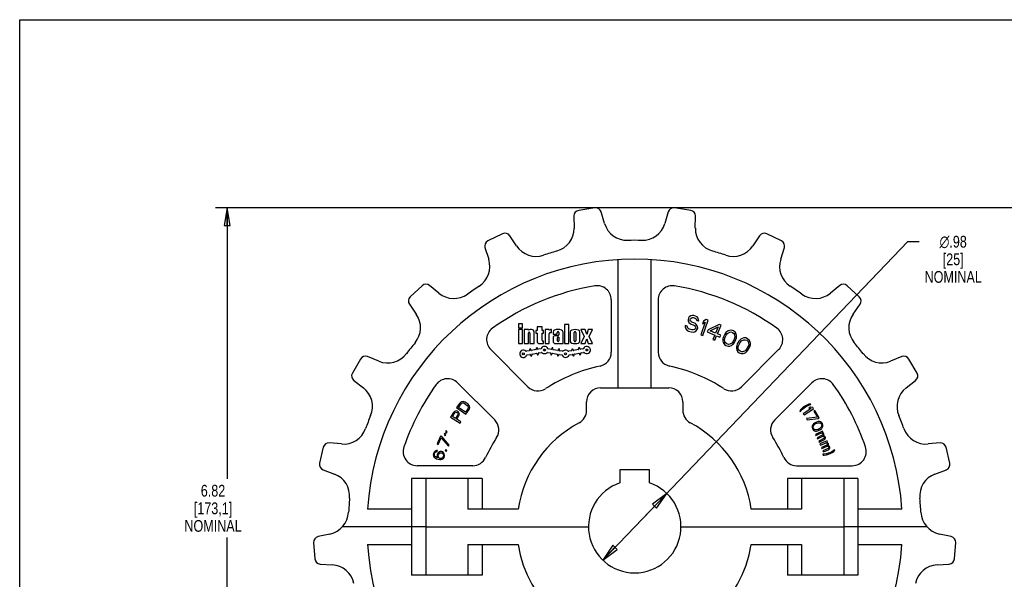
# Model space of a CAD drawing. Header units: inches. Extents: x 0 to 17, y 0 to 11.
# Tile 2 of 3: x 0 to 10.5, y 5 to 11. Entities that reach past the tile are written whole.
import ezdxf

# ---------------------------------------------------------------- set-up
doc = ezdxf.new("R2010")
doc.units = ezdxf.units.IN
doc.header["$LTSCALE"] = 0.935
doc.header["$MEASUREMENT"] = 0
doc.layers.get('0').update_dxf_attribs({"linetype": 'CONTINUOUS'})
doc.layers.add('ALL_FEATURES', color=7, linetype='CONTINUOUS')
doc.styles.get("Standard").update_dxf_attribs({"font": 'txt', "width": 0.8})
doc.styles.add('TEXTSTYLE_1', font='gdt', dxfattribs={"width": 0.8})
doc.dimstyles.new('DIMSTYLE_1', dxfattribs={"dimtxt": 0.125, "dimasz": 0.1875, "dimexe": 0.18, "dimexo": 0.0625, "dimgap": 0.09, "dimtad": 0, "dimtih": 1, "dimtoh": 1, "dimzin": 4, "dimdsep": 46, "dimtxsty": 'STANDARD', "dimblk": 'CLOSED', "dimblk1": 'CLOSED', "dimblk2": 'CLOSED', "dimcen": 0.09, "dimadec": 0, "dimazin": 0, "dimtp": 0.01, "dimtm": 0.01, "dimtfac": 1, "dimtofl": 0, "dimtmove": 0, "dimatfit": 3, "dimldrblk": 'CLOSED', "dimfxl": 1, "dimtolj": 1, "dimtzin": 4, "dimarcsym": 0})
doc.dimstyles.new('DIMSTYLE_2', dxfattribs={"dimtxt": 0.125, "dimasz": 0.1875, "dimexe": 0.18, "dimexo": 0.0625, "dimgap": 0.09, "dimtad": 0, "dimtih": 1, "dimtoh": 1, "dimzin": 4, "dimdsep": 46, "dimtxsty": 'STANDARD', "dimblk": 'CLOSED', "dimblk1": 'CLOSED', "dimblk2": 'CLOSED', "dimcen": 0.09, "dimadec": 0, "dimazin": 0, "dimtp": 0.01, "dimtm": 0.01, "dimtfac": 1, "dimtofl": 0, "dimtmove": 0, "dimatfit": 3, "dimldrblk": 'CLOSED', "dimfxl": 1, "dimtolj": 1, "dimtzin": 4, "dimarcsym": 0})

# ---------------------------------------------------------------- blocks, each defined once
blk = doc.blocks.new('_CLOSED')
at = {"color": 0, "linetype": 'BYBLOCK'}
for p, q in [((0, 0), (-1, 0.167)), ((-1, 0.167), (-1, -0.167)), ((-1, -0.167), (0, 0)), ((-1, 0), (0, 0))]:
    blk.add_line(p, q, dxfattribs=at)
blk = doc.blocks.new('*D0')
at = {"color": 3, "linetype": 'CONTINUOUS'}
for p, q in [((6.547, 5.6), (9.454, 8.636)), ((9.454, 8.636), (9.574, 8.636)), ((6.887, 5.955), (6.547, 5.6)), ((6.206, 5.245), (6.547, 5.6))]:
    blk.add_line(p, q, dxfattribs=at)
at = {"color": 3, "linetype": 'CONTINUOUS', "xscale": 0.1875, "yscale": 0.1875, "zscale": 0.1875}
for p, rotation in [((6.887, 5.955), 46.2403547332), ((6.206, 5.245), 226.2403547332)]:
    blk.add_blockref('_CLOSED', p, dxfattribs=dict(at, rotation=rotation))
at = {"color": 3, "linetype": 'CONTINUOUS', "insert": (9.937, 8.698), "char_height": 0.125, "width": 0.7, "attachment_point": 2, "line_spacing_factor": 0.9, "style": 'TEXTSTYLE_1'}
blk.add_mtext('{\\Fgdt;n}\\Ftxt;.98\\P[25]\\PNOMINAL', dxfattribs=at)
blk = doc.blocks.new('*D2')
at = {"color": 3, "linetype": 'CONTINUOUS'}
for p, q in [((12.209, 8.995), (2.083, 8.995)), ((2.208, 8.995), (2.208, 6.109)), ((2.208, 2.18), (2.208, 5.484)), ((12.209, 2.18), (2.083, 2.18))]:
    blk.add_line(p, q, dxfattribs=at)
at = {"color": 3, "linetype": 'CONTINUOUS', "xscale": 0.1875, "yscale": 0.1875, "zscale": 0.1875}
for p, rotation in [((2.208, 8.995), 90), ((2.208, 2.18), 270)]:
    blk.add_blockref('_CLOSED', p, dxfattribs=dict(at, rotation=rotation))
at = {"color": 3, "linetype": 'CONTINUOUS', "insert": (2.058, 6.046), "char_height": 0.125, "width": 0.7, "attachment_point": 2, "line_spacing_factor": 0.9}
blk.add_mtext('6.82\\P[173,1]\\PNOMINAL', dxfattribs=at)

msp = doc.modelspace()

# ---------------------------------------------------------------- linework, layer by layer
at = {"color": 7, "linetype": 'CONTINUOUS'}
for p, q in [((0, 0), (0, 11)), ((0, 11), (17, 11)), ((5.9, 8.909), (5.901, 8.78)), ((6.123, 8.995), (5.951, 8.969)), ((6.226, 8.829), (6.189, 8.953)), ((6.904, 8.953), (6.867, 8.829)), ((7.143, 8.969), (6.97, 8.995)), ((7.192, 8.78), (7.194, 8.909)), ((5.141, 8.72), (4.984, 8.644)), ((8.109, 8.644), (7.952, 8.72)), ((5.289, 8.591), (5.217, 8.699)), ((7.876, 8.699), (7.804, 8.591)), ((4.953, 8.572), (4.993, 8.448)), ((8.101, 8.448), (8.14, 8.572)), ((4.284, 8.167), (4.156, 8.048)), ((4.463, 8.087), (4.363, 8.169)), ((8.731, 8.169), (8.63, 8.087)), ((8.937, 8.048), (8.809, 8.167)), ((4.148, 7.97), (4.222, 7.864)), ((6.297, 8.017), (6.297, 7.458)), ((6.797, 8.017), (6.797, 7.458)), ((8.871, 7.864), (8.945, 7.97)), ((5.308, 7.762), (5.308, 7.717)), ((5.353, 7.762), (5.308, 7.762)), ((5.353, 7.717), (5.353, 7.762)), ((5.308, 7.717), (5.353, 7.717)), ((5.308, 7.7), (5.308, 7.55)), ((5.353, 7.7), (5.308, 7.7)), ((5.353, 7.55), (5.353, 7.7)), ((5.37, 7.7), (5.37, 7.55)), ((5.415, 7.7), (5.37, 7.7)), ((5.415, 7.692), (5.415, 7.7)), ((5.415, 7.55), (5.415, 7.663)), ((5.422, 7.67), (5.424, 7.67)), ((5.431, 7.663), (5.431, 7.55)), ((5.449, 7.7), (5.434, 7.7)), ((5.476, 7.55), (5.476, 7.673)), ((5.493, 7.691), (5.493, 7.661)), ((5.508, 7.691), (5.493, 7.691)), ((5.493, 7.661), (5.508, 7.661)), ((5.508, 7.73), (5.508, 7.691)), ((5.56, 7.73), (5.508, 7.73)), ((5.508, 7.661), (5.508, 7.577)), ((5.56, 7.691), (5.56, 7.73)), ((5.575, 7.691), (5.56, 7.691)), ((5.56, 7.585), (5.56, 7.661)), ((5.56, 7.661), (5.575, 7.661)), ((5.575, 7.661), (5.575, 7.691)), ((5.592, 7.7), (5.592, 7.55)), ((5.637, 7.7), (5.592, 7.7)), ((5.637, 7.693), (5.637, 7.7)), ((5.637, 7.55), (5.637, 7.654)), ((5.65, 7.667), (5.662, 7.667)), ((5.662, 7.7), (5.655, 7.7)), ((5.662, 7.667), (5.662, 7.7)), ((5.679, 7.673), (5.679, 7.651)), ((5.723, 7.651), (5.723, 7.669)), ((5.739, 7.669), (5.739, 7.642)), ((5.784, 7.55), (5.784, 7.673)), ((5.8, 7.753), (5.8, 7.55)), ((5.844, 7.753), (5.8, 7.753)), ((5.844, 7.55), (5.844, 7.753)), ((5.86, 7.672), (5.86, 7.577)), ((5.904, 7.579), (5.904, 7.67)), ((5.92, 7.67), (5.92, 7.579)), ((5.964, 7.577), (5.964, 7.672)), ((5.973, 7.699), (6.008, 7.625)), ((6.019, 7.699), (5.973, 7.699)), ((6.036, 7.646), (6.019, 7.699)), ((6.052, 7.699), (6.036, 7.646)), ((6.099, 7.699), (6.052, 7.699)), ((6.063, 7.625), (6.099, 7.699)), ((5.308, 7.55), (5.353, 7.55)), ((5.37, 7.55), (5.415, 7.55)), ((5.431, 7.55), (5.476, 7.55)), ((5.535, 7.55), (5.575, 7.55)), ((5.575, 7.577), (5.568, 7.577)), ((5.575, 7.55), (5.575, 7.577)), ((5.592, 7.55), (5.637, 7.55)), ((5.679, 7.651), (5.723, 7.651)), ((5.679, 7.612), (5.679, 7.573)), ((5.731, 7.634), (5.701, 7.634)), ((5.701, 7.55), (5.725, 7.55)), ((5.724, 7.58), (5.724, 7.612)), ((5.731, 7.619), (5.74, 7.619)), ((5.733, 7.573), (5.731, 7.573)), ((5.74, 7.619), (5.74, 7.58)), ((5.74, 7.556), (5.74, 7.55)), ((5.74, 7.55), (5.784, 7.55)), ((5.8, 7.55), (5.844, 7.55)), ((6.008, 7.625), (5.973, 7.55)), ((5.973, 7.55), (6.019, 7.55)), ((6.019, 7.55), (6.036, 7.602)), ((6.036, 7.602), (6.052, 7.55)), ((6.052, 7.55), (6.099, 7.55)), ((6.099, 7.55), (6.063, 7.625)), ((5.41, 7.09), (5.014, 7.486)), ((5.424, 7.473), (5.394, 7.468)), ((5.428, 7.487), (5.429, 7.48)), ((5.441, 7.482), (5.44, 7.49)), ((5.495, 7.486), (5.448, 7.477)), ((5.455, 7.439), (5.502, 7.447)), ((5.499, 7.5), (5.5, 7.493)), ((5.509, 7.442), (5.51, 7.435)), ((5.512, 7.495), (5.511, 7.502)), ((5.546, 7.495), (5.519, 7.49)), ((5.522, 7.437), (5.521, 7.444)), ((5.526, 7.451), (5.553, 7.456)), ((5.619, 7.456), (5.649, 7.451)), ((5.656, 7.489), (5.626, 7.495)), ((5.654, 7.444), (5.653, 7.436)), ((5.664, 7.501), (5.663, 7.494)), ((5.665, 7.434), (5.666, 7.442)), ((5.673, 7.447), (5.72, 7.438)), ((5.675, 7.492), (5.676, 7.499)), ((5.727, 7.477), (5.68, 7.485)), ((5.735, 7.489), (5.734, 7.482)), ((5.746, 7.479), (5.747, 7.487)), ((5.778, 7.468), (5.751, 7.473)), ((5.874, 7.473), (5.844, 7.468)), ((5.878, 7.487), (5.879, 7.48)), ((5.891, 7.482), (5.89, 7.49)), ((5.945, 7.486), (5.898, 7.477)), ((5.905, 7.439), (5.952, 7.447)), ((5.949, 7.5), (5.95, 7.493)), ((5.959, 7.442), (5.96, 7.435)), ((5.962, 7.495), (5.961, 7.502)), ((5.996, 7.495), (5.969, 7.49)), ((5.972, 7.437), (5.971, 7.444)), ((5.976, 7.451), (6.003, 7.456)), ((7.683, 7.09), (8.079, 7.486)), ((3.628, 7.386), (3.541, 7.235)), ((3.823, 7.363), (3.703, 7.411)), ((5.401, 7.429), (5.431, 7.435)), ((5.438, 7.43), (5.439, 7.422)), ((5.451, 7.425), (5.45, 7.432)), ((5.725, 7.431), (5.724, 7.424)), ((5.736, 7.422), (5.737, 7.429)), ((5.744, 7.434), (5.771, 7.429)), ((5.851, 7.429), (5.881, 7.435)), ((5.888, 7.43), (5.889, 7.422)), ((5.901, 7.425), (5.9, 7.432)), ((9.391, 7.411), (9.271, 7.363)), ((9.552, 7.235), (9.465, 7.386)), ((3.556, 7.158), (3.658, 7.078)), ((4.661, 7.132), (5.056, 6.737)), ((8.433, 7.132), (8.037, 6.737)), ((9.435, 7.078), (9.537, 7.158)), ((6.184, 7.079), (6.909, 7.079)), ((6.034, 6.839), (6.034, 6.929)), ((7.059, 6.929), (7.059, 6.839)), ((3.231, 6.446), (3.193, 6.276)), ((3.424, 6.481), (3.295, 6.493)), ((9.798, 6.493), (9.669, 6.481)), ((9.901, 6.276), (9.862, 6.446)), ((3.23, 6.207), (3.351, 6.161)), ((4.823, 6.25), (4.231, 6.25)), ((6.389, 6.204), (6.389, 6.066)), ((6.704, 6.204), (6.389, 6.204)), ((6.704, 6.066), (6.704, 6.204)), ((8.27, 6.25), (8.862, 6.25)), ((9.742, 6.161), (9.864, 6.207)), ((4.922, 6.115), (4.172, 6.115)), ((4.922, 6.115), (4.922, 5.788)), ((8.922, 6.115), (8.172, 6.115)), ((8.922, 6.115), (8.922, 5.085)), ((4.172, 5.788), (3.702, 5.788)), ((9.391, 5.788), (8.922, 5.788)), ((4.322, 5.6), (6.055, 5.6)), ((7.039, 5.6), (8.772, 5.6)), ((3.303, 5.522), (3.176, 5.495)), ((9.917, 5.495), (9.79, 5.522)), ((3.129, 5.431), (3.142, 5.258)), ((3.702, 5.412), (4.172, 5.412)), ((4.772, 5.412), (4.772, 5.085)), ((4.772, 5.412), (5.306, 5.412)), ((4.922, 5.412), (4.922, 5.085)), ((7.787, 5.412), (8.322, 5.412)), ((8.172, 5.412), (8.172, 5.085)), ((8.322, 5.412), (8.322, 5.085)), ((8.922, 5.412), (9.391, 5.412)), ((9.951, 5.258), (9.964, 5.431)), ((3.198, 5.202), (3.328, 5.194)), ((9.766, 5.194), (9.895, 5.202)), ((4.922, 5.085), (4.172, 5.085)), ((8.922, 5.085), (8.172, 5.085))]:
    msp.add_line(p, q, dxfattribs=at)
for centre, radius, start, end in [((5.96, 8.91), 0.06, 98.5714, 180.6714), ((6.132, 8.936), 0.06, 16.4714, 98.5714), ((6.961, 8.936), 0.06, 81.4286, 163.5286), ((7.134, 8.91), 0.06, 359.3286, 81.4286), ((6.466, 8.9), 0.25, 196.4714, 271.4004), ((6.627, 8.9), 0.25, 268.5996, 343.5286), ((5.167, 8.666), 0.06, 33.6143, 115.7143), ((5.651, 8.777), 0.25, 285.7424, 0.6714), ((7.442, 8.777), 0.25, 179.3286, 254.2576), ((7.926, 8.666), 0.06, 64.2857, 146.3857), ((5.01, 8.59), 0.06, 115.7143, 197.8143), ((6.547, 5.6), 3.05, 88.5996, 91.4004), ((8.083, 8.59), 0.06, 342.1857, 64.2857), ((5.497, 8.729), 0.25, 213.6143, 288.5433), ((6.547, 5.6), 3.05, 105.7424, 108.5433), ((6.547, 5.6), 3.05, 71.4567, 74.2576), ((7.596, 8.729), 0.25, 251.4567, 326.3857), ((6.547, 5.6), 2.85, 3.7817, 176.2183), ((4.755, 8.372), 0.25, 302.8853, 17.8143), ((8.339, 8.372), 0.25, 162.1857, 237.1147), ((4.325, 8.123), 0.06, 50.7571, 132.8571), ((8.768, 8.123), 0.06, 47.1429, 129.2429), ((4.621, 8.281), 0.25, 230.7571, 305.6861), ((6.547, 5.6), 3.05, 122.8853, 125.6861), ((6.547, 5.6), 2.6, 99.3965, 125.6035), ((6.147, 8.017), 0.15, 0, 99.3965), ((6.947, 8.017), 0.15, 80.6035, 180), ((6.547, 5.6), 2.6, 54.3965, 80.6035), ((6.547, 5.6), 3.05, 54.3139, 57.1147), ((8.472, 8.281), 0.25, 234.3139, 309.2429), ((4.197, 8.004), 0.06, 132.8571, 214.9571), ((8.896, 8.004), 0.06, 325.0429, 47.1429), ((4.017, 7.72), 0.25, 320.0282, 34.9571), ((9.076, 7.72), 0.25, 145.0429, 219.9718), ((5.12, 7.592), 0.15, 125.6035, 225), ((5.434, 7.673), 0.027, 90, 136.2383), ((5.422, 7.663), 0.0075, 90, 180), ((5.424, 7.663), 0.0075, 0, 90), ((5.449, 7.673), 0.027, 0, 90), ((5.655, 7.673), 0.027, 90, 132.7486), ((5.65, 7.654), 0.0135, 90, 180), ((5.701, 7.673), 0.0225, 107.9202, 180), ((5.731, 7.58), 0.12, 72.0798, 107.9202), ((5.731, 7.669), 0.00825, 0, 180), ((5.761, 7.673), 0.0225, 0, 72.0798), ((5.883, 7.672), 0.0225, 107.4576, 180), ((5.912, 7.579), 0.12, 72.5424, 107.4576), ((5.912, 7.67), 0.00825, 0, 180), ((5.941, 7.672), 0.0225, 0, 72.5424), ((7.973, 7.592), 0.15, 315, 54.3965), ((6.547, 5.6), 3.05, 140.0282, 142.829), ((5.535, 7.577), 0.027, 180, 270), ((5.568, 7.585), 0.0075, 180, 270), ((5.701, 7.612), 0.0225, 90, 180), ((5.701, 7.573), 0.0225, 180, 270), ((5.731, 7.612), 0.0075, 90, 180), ((5.731, 7.58), 0.0075, 180, 270), ((5.725, 7.573), 0.0225, 270, 312.8334), ((5.731, 7.642), 0.00825, 270, 360), ((5.733, 7.58), 0.0075, 270, 360), ((5.883, 7.577), 0.0225, 180, 252.5424), ((5.912, 7.67), 0.12, 252.5424, 287.4576), ((5.912, 7.579), 0.00825, 180, 360), ((5.941, 7.577), 0.0225, 287.4576, 360), ((6.547, 5.6), 3.05, 37.171, 39.9718), ((3.917, 7.594), 0.25, 247.9, 322.829), ((5.361, 7.442), 0.039, 44.5181, 335.4819), ((5.393, 7.474), 0.006, 224.5181, 280), ((5.423, 7.479), 0.006, 280, 10), ((5.434, 7.488), 0.006, 10, 190), ((5.447, 7.483), 0.006, 190, 280), ((5.494, 7.492), 0.006, 280, 10), ((5.505, 7.501), 0.006, 10, 190), ((5.503, 7.441), 0.006, 10, 100), ((5.518, 7.496), 0.006, 190, 280), ((5.527, 7.445), 0.006, 100, 190), ((5.545, 7.5), 0.006, 280, 335.4819), ((5.586, 7.482), 0.039, 24.5181, 155.4819), ((5.554, 7.45), 0.006, 44.5181, 100), ((5.586, 7.482), 0.039, 224.5181, 315.4819), ((5.618, 7.45), 0.006, 80, 135.4819), ((5.627, 7.5), 0.006, 204.5181, 260), ((5.648, 7.445), 0.006, 350, 80), ((5.657, 7.495), 0.006, 260, 350), ((5.67, 7.5), 0.006, 350, 170), ((5.672, 7.441), 0.006, 80, 170), ((5.681, 7.491), 0.006, 170, 260), ((5.728, 7.483), 0.006, 260, 350), ((5.741, 7.488), 0.006, 350, 170), ((5.752, 7.478), 0.006, 170, 260), ((5.779, 7.474), 0.006, 260, 315.4819), ((5.811, 7.442), 0.039, 44.5181, 135.4819), ((5.843, 7.474), 0.006, 224.5181, 280), ((5.873, 7.479), 0.006, 280, 10), ((5.884, 7.488), 0.006, 10, 190), ((5.897, 7.483), 0.006, 190, 280), ((5.944, 7.492), 0.006, 280, 10), ((5.955, 7.501), 0.006, 10, 190), ((5.953, 7.441), 0.006, 10, 100), ((5.968, 7.496), 0.006, 190, 280), ((5.977, 7.445), 0.006, 100, 190), ((5.995, 7.5), 0.006, 280, 335.4819), ((6.036, 7.482), 0.039, 224.5181, 155.4819), ((6.004, 7.45), 0.006, 44.5181, 100), ((6.147, 7.458), 0.15, 282.1532, 360), ((6.947, 7.458), 0.15, 180, 257.8468), ((9.177, 7.594), 0.25, 217.171, 292.1), ((3.68, 7.356), 0.06, 67.9, 150), ((5.402, 7.423), 0.006, 100, 155.4819), ((5.432, 7.429), 0.006, 10, 100), ((5.445, 7.423), 0.006, 190, 10), ((5.456, 7.433), 0.006, 100, 190), ((5.516, 7.436), 0.006, 190, 10), ((5.659, 7.435), 0.006, 170, 350), ((5.719, 7.432), 0.006, 350, 80), ((5.73, 7.423), 0.006, 170, 350), ((5.743, 7.428), 0.006, 80, 170), ((5.77, 7.423), 0.006, 24.5181, 80), ((5.811, 7.442), 0.039, 204.5181, 335.4819), ((5.852, 7.423), 0.006, 100, 155.4819), ((5.882, 7.429), 0.006, 10, 100), ((5.895, 7.423), 0.006, 190, 10), ((5.906, 7.433), 0.006, 100, 190), ((5.966, 7.436), 0.006, 190, 10), ((9.413, 7.356), 0.06, 30, 112.1), ((3.593, 7.205), 0.06, 150, 232.1), ((6.547, 5.6), 1.75, 102.1532, 122.8468), ((6.547, 5.6), 1.75, 57.1532, 77.8468), ((9.5, 7.205), 0.06, 307.9, 30), ((4.555, 7.026), 0.15, 45, 144.3965), ((8.539, 7.026), 0.15, 35.6035, 135), ((3.505, 6.881), 0.25, 337.171, 52.1), ((6.547, 5.6), 2.6, 144.3965, 160.9417), ((5.516, 7.196), 0.15, 225, 302.8468), ((6.184, 6.929), 0.15, 90, 180), ((6.909, 6.929), 0.15, 0, 90), ((7.577, 7.196), 0.15, 237.1532, 315), ((6.547, 5.6), 2.6, 19.0583, 35.6035), ((9.589, 6.881), 0.25, 127.9, 202.829), ((5.884, 6.839), 0.15, 298.1337, 360), ((7.209, 6.839), 0.15, 180, 241.8663), ((6.547, 5.6), 3.05, 157.171, 159.9718), ((4.95, 6.631), 0.15, 327.1532, 45), ((8.143, 6.631), 0.15, 135, 212.8468), ((6.547, 5.6), 3.05, 20.0282, 22.829), ((3.446, 6.73), 0.25, 265.0429, 339.9718), ((9.648, 6.73), 0.25, 200.0282, 274.9571), ((6.547, 5.6), 1.75, 147.1532, 155.0989), ((6.547, 5.6), 1.75, 24.9011, 32.8468), ((3.29, 6.433), 0.06, 85.0429, 167.1429), ((4.231, 6.4), 0.15, 160.9417, 270), ((8.862, 6.4), 0.15, 270, 19.0583), ((9.803, 6.433), 0.06, 12.8571, 94.9571), ((4.823, 6.4), 0.15, 270, 335.0989), ((8.27, 6.4), 0.15, 204.9011, 270), ((3.251, 6.263), 0.06, 167.1429, 249.2429), ((9.842, 6.263), 0.06, 290.7571, 12.8571), ((3.262, 5.927), 0.25, 354.3139, 69.2429), ((9.831, 5.927), 0.25, 110.7571, 185.6861), ((6.547, 5.6), 0.492, 108.6703, 71.3297), ((6.547, 5.6), 3.05, 174.3139, 177.1147), ((6.547, 5.6), 3.05, 2.8853, 5.6861), ((3.189, 5.436), 0.06, 102.1857, 184.2857), ((9.904, 5.436), 0.06, 355.7143, 77.8143), ((6.547, 5.6), 2.85, 183.7817, 356.2183), ((6.547, 5.6), 1.255, 188.6154, 351.3846), ((3.202, 5.262), 0.06, 184.2857, 266.3857), ((9.891, 5.262), 0.06, 273.6143, 355.7143), ((3.312, 4.945), 0.25, 11.4567, 86.3857), ((9.781, 4.945), 0.25, 93.6143, 168.5433)]:
    msp.add_arc(centre, radius, start, end, dxfattribs=at)
at = {"layer": 'ALL_FEATURES', "color": 7, "linetype": 'CONTINUOUS'}
for p, q in [((6.37, 7.079), (6.37, 8.443)), ((6.723, 7.079), (6.723, 8.443)), ((7.115, 7.808), (7.114, 7.793)), ((7.114, 7.793), (7.124, 7.774)), ((7.119, 7.822), (7.115, 7.808)), ((7.127, 7.836), (7.119, 7.822)), ((7.124, 7.774), (7.136, 7.763)), ((7.145, 7.846), (7.127, 7.836)), ((7.136, 7.763), (7.149, 7.756)), ((7.137, 7.806), (7.139, 7.813)), ((7.138, 7.794), (7.137, 7.806)), ((7.146, 7.784), (7.138, 7.794)), ((7.139, 7.813), (7.146, 7.822)), ((7.161, 7.849), (7.145, 7.846)), ((7.146, 7.822), (7.158, 7.827)), ((7.156, 7.777), (7.146, 7.784)), ((7.177, 7.771), (7.156, 7.777)), ((7.158, 7.827), (7.17, 7.827)), ((7.176, 7.849), (7.161, 7.849)), ((7.17, 7.827), (7.191, 7.821)), ((7.193, 7.844), (7.176, 7.849)), ((7.193, 7.763), (7.177, 7.771)), ((7.191, 7.821), (7.2, 7.815)), ((7.21, 7.835), (7.193, 7.844)), ((7.205, 7.751), (7.193, 7.763)), ((7.2, 7.815), (7.205, 7.806)), ((7.205, 7.806), (7.207, 7.797)), ((7.207, 7.797), (7.228, 7.791)), ((7.221, 7.82), (7.21, 7.835)), ((7.227, 7.803), (7.221, 7.82)), ((7.228, 7.791), (7.227, 7.803)), ((7.297, 7.78), (7.25, 7.642)), ((7.278, 7.79), (7.268, 7.762)), ((7.268, 7.762), (7.297, 7.78)), ((7.271, 7.635), (7.328, 7.801)), ((7.307, 7.808), (7.278, 7.79)), ((7.328, 7.801), (7.307, 7.808)), ((7.085, 7.743), (7.085, 7.728)), ((7.106, 7.737), (7.085, 7.743)), ((7.085, 7.728), (7.09, 7.707)), ((7.09, 7.707), (7.105, 7.691)), ((7.105, 7.691), (7.121, 7.682)), ((7.107, 7.725), (7.106, 7.737)), ((7.114, 7.711), (7.107, 7.725)), ((7.127, 7.704), (7.114, 7.711)), ((7.121, 7.682), (7.149, 7.674)), ((7.155, 7.696), (7.127, 7.704)), ((7.149, 7.756), (7.17, 7.75)), ((7.149, 7.674), (7.168, 7.673)), ((7.17, 7.696), (7.155, 7.696)), ((7.168, 7.673), (7.184, 7.676)), ((7.17, 7.75), (7.183, 7.742)), ((7.183, 7.7), (7.17, 7.696)), ((7.183, 7.742), (7.192, 7.732)), ((7.193, 7.708), (7.183, 7.7)), ((7.184, 7.676), (7.202, 7.687)), ((7.192, 7.732), (7.196, 7.719)), ((7.196, 7.719), (7.193, 7.708)), ((7.202, 7.687), (7.213, 7.699)), ((7.215, 7.733), (7.205, 7.751)), ((7.213, 7.699), (7.218, 7.717)), ((7.218, 7.717), (7.215, 7.733)), ((7.327, 7.695), (7.318, 7.675)), ((7.318, 7.675), (7.399, 7.641)), ((7.446, 7.755), (7.327, 7.695)), ((7.35, 7.686), (7.434, 7.728)), ((7.408, 7.662), (7.35, 7.686)), ((7.434, 7.728), (7.408, 7.662)), ((7.428, 7.654), (7.466, 7.747)), ((7.462, 7.64), (7.428, 7.654)), ((7.466, 7.747), (7.446, 7.755)), ((7.507, 7.652), (7.492, 7.622)), ((7.518, 7.667), (7.507, 7.652)), ((7.527, 7.675), (7.518, 7.667)), ((7.521, 7.64), (7.535, 7.659)), ((7.54, 7.685), (7.527, 7.675)), ((7.535, 7.659), (7.558, 7.672)), ((7.555, 7.69), (7.54, 7.685)), ((7.576, 7.692), (7.555, 7.69)), ((7.558, 7.672), (7.571, 7.674)), ((7.571, 7.674), (7.589, 7.669)), ((7.597, 7.685), (7.576, 7.692)), ((7.589, 7.669), (7.603, 7.657)), ((7.615, 7.672), (7.597, 7.685)), ((7.603, 7.657), (7.61, 7.646)), ((7.626, 7.654), (7.615, 7.672)), ((7.631, 7.639), (7.626, 7.654)), ((7.25, 7.642), (7.271, 7.635)), ((7.399, 7.641), (7.379, 7.593)), ((7.379, 7.593), (7.4, 7.585)), ((7.4, 7.585), (7.419, 7.633)), ((7.419, 7.633), (7.453, 7.619)), ((7.453, 7.619), (7.462, 7.64)), ((7.486, 7.604), (7.485, 7.592)), ((7.485, 7.592), (7.485, 7.575)), ((7.485, 7.575), (7.489, 7.561)), ((7.492, 7.622), (7.486, 7.604)), ((7.489, 7.561), (7.501, 7.542)), ((7.503, 7.595), (7.51, 7.617)), ((7.506, 7.569), (7.503, 7.595)), ((7.512, 7.557), (7.506, 7.569)), ((7.51, 7.617), (7.521, 7.64)), ((7.527, 7.546), (7.512, 7.557)), ((7.581, 7.556), (7.558, 7.543)), ((7.594, 7.574), (7.581, 7.556)), ((7.589, 7.54), (7.597, 7.548)), ((7.606, 7.598), (7.594, 7.574)), ((7.597, 7.548), (7.609, 7.563)), ((7.613, 7.619), (7.606, 7.598)), ((7.609, 7.563), (7.624, 7.593)), ((7.61, 7.646), (7.613, 7.619)), ((7.624, 7.593), (7.629, 7.611)), ((7.629, 7.611), (7.631, 7.623)), ((7.631, 7.623), (7.631, 7.639)), ((7.656, 7.575), (7.639, 7.546)), ((7.669, 7.589), (7.656, 7.575)), ((7.657, 7.54), (7.67, 7.562)), ((7.678, 7.597), (7.669, 7.589)), ((7.67, 7.562), (7.685, 7.58)), ((7.692, 7.606), (7.678, 7.597)), ((7.685, 7.58), (7.709, 7.591)), ((7.707, 7.61), (7.692, 7.606)), ((7.728, 7.61), (7.707, 7.61)), ((7.709, 7.591), (7.722, 7.592)), ((7.722, 7.592), (7.739, 7.586)), ((7.749, 7.602), (7.728, 7.61)), ((7.739, 7.586), (7.753, 7.573)), ((7.766, 7.587), (7.749, 7.602)), ((7.753, 7.573), (7.759, 7.561)), ((7.759, 7.561), (7.76, 7.535)), ((7.776, 7.568), (7.766, 7.587)), ((7.779, 7.553), (7.776, 7.568)), ((7.778, 7.537), (7.779, 7.553)), ((7.501, 7.542), (7.518, 7.529)), ((7.518, 7.529), (7.54, 7.523)), ((7.545, 7.541), (7.527, 7.546)), ((7.54, 7.523), (7.561, 7.524)), ((7.558, 7.543), (7.545, 7.541)), ((7.561, 7.524), (7.576, 7.53)), ((7.576, 7.53), (7.589, 7.54)), ((7.63, 7.517), (7.629, 7.5)), ((7.629, 7.5), (7.632, 7.485)), ((7.633, 7.528), (7.63, 7.517)), ((7.632, 7.485), (7.642, 7.466)), ((7.639, 7.546), (7.633, 7.528)), ((7.642, 7.466), (7.659, 7.452)), ((7.648, 7.519), (7.657, 7.54)), ((7.649, 7.492), (7.648, 7.519)), ((7.655, 7.48), (7.649, 7.492)), ((7.668, 7.468), (7.655, 7.48)), ((7.659, 7.452), (7.68, 7.444)), ((7.686, 7.462), (7.668, 7.468)), ((7.68, 7.444), (7.701, 7.444)), ((7.699, 7.462), (7.686, 7.462)), ((7.723, 7.474), (7.699, 7.462)), ((7.701, 7.444), (7.716, 7.448)), ((7.716, 7.448), (7.73, 7.457)), ((7.738, 7.491), (7.723, 7.474)), ((7.73, 7.457), (7.739, 7.465)), ((7.751, 7.514), (7.738, 7.491)), ((7.739, 7.465), (7.752, 7.479)), ((7.76, 7.535), (7.751, 7.514)), ((7.752, 7.479), (7.769, 7.507)), ((7.769, 7.507), (7.775, 7.525)), ((7.775, 7.525), (7.778, 7.537)), ((4.695, 6.926), (4.685, 6.917)), ((4.704, 6.931), (4.695, 6.926)), ((4.719, 6.933), (4.704, 6.931)), ((4.706, 6.915), (4.714, 6.918)), ((4.714, 6.918), (4.723, 6.918)), ((4.73, 6.931), (4.719, 6.933)), ((4.723, 6.918), (4.733, 6.914)), ((4.742, 6.926), (4.73, 6.931)), ((4.773, 6.904), (4.742, 6.926)), ((4.619, 6.818), (4.587, 6.767)), ((4.606, 6.773), (4.631, 6.813)), ((4.628, 6.827), (4.619, 6.818)), ((4.64, 6.832), (4.628, 6.827)), ((4.631, 6.813), (4.637, 6.818)), ((4.637, 6.818), (4.644, 6.82)), ((4.652, 6.833), (4.64, 6.832)), ((4.644, 6.82), (4.652, 6.818)), ((4.685, 6.917), (4.651, 6.868)), ((4.651, 6.868), (4.749, 6.799)), ((4.66, 6.831), (4.652, 6.833)), ((4.652, 6.818), (4.659, 6.814)), ((4.659, 6.814), (4.664, 6.808)), ((4.669, 6.825), (4.66, 6.831)), ((4.674, 6.819), (4.669, 6.825)), ((4.672, 6.871), (4.698, 6.908)), ((4.745, 6.82), (4.672, 6.871)), ((4.679, 6.807), (4.674, 6.819)), ((4.698, 6.908), (4.706, 6.915)), ((4.733, 6.914), (4.764, 6.892)), ((4.771, 6.857), (4.745, 6.82)), ((4.749, 6.799), (4.784, 6.848)), ((4.764, 6.892), (4.771, 6.884)), ((4.771, 6.884), (4.775, 6.875)), ((4.775, 6.866), (4.771, 6.857)), ((4.782, 6.895), (4.773, 6.904)), ((4.775, 6.875), (4.775, 6.866)), ((4.788, 6.885), (4.782, 6.895)), ((4.784, 6.848), (4.789, 6.86)), ((4.79, 6.871), (4.788, 6.885)), ((4.789, 6.86), (4.79, 6.871)), ((8.31, 6.843), (8.303, 6.831)), ((8.303, 6.831), (8.309, 6.823)), ((8.309, 6.823), (8.316, 6.834)), ((8.326, 6.86), (8.31, 6.843)), ((8.316, 6.834), (8.332, 6.852)), ((8.344, 6.875), (8.326, 6.86)), ((8.332, 6.852), (8.35, 6.867)), ((8.424, 6.858), (8.341, 6.803)), ((8.359, 6.885), (8.344, 6.875)), ((8.349, 6.79), (8.449, 6.857)), ((8.35, 6.867), (8.364, 6.877)), ((8.379, 6.896), (8.359, 6.885)), ((8.364, 6.877), (8.385, 6.888)), ((8.401, 6.905), (8.379, 6.896)), ((8.385, 6.888), (8.406, 6.897)), ((8.417, 6.872), (8.4, 6.861)), ((8.4, 6.861), (8.424, 6.858)), ((8.414, 6.908), (8.401, 6.905)), ((8.406, 6.897), (8.42, 6.9)), ((8.42, 6.9), (8.414, 6.908)), ((8.441, 6.87), (8.417, 6.872)), ((8.449, 6.857), (8.441, 6.87)), ((8.463, 6.837), (8.452, 6.83)), ((8.452, 6.83), (8.491, 6.766)), ((8.51, 6.76), (8.463, 6.837)), ((4.587, 6.767), (4.689, 6.704)), ((4.639, 6.753), (4.606, 6.773)), ((4.664, 6.793), (4.639, 6.753)), ((4.652, 6.745), (4.675, 6.783)), ((4.697, 6.716), (4.652, 6.745)), ((4.664, 6.808), (4.666, 6.801)), ((4.666, 6.801), (4.664, 6.793)), ((4.675, 6.783), (4.68, 6.795)), ((4.68, 6.795), (4.679, 6.807)), ((4.689, 6.704), (4.697, 6.716)), ((8.341, 6.803), (8.349, 6.79)), ((8.491, 6.766), (8.374, 6.753)), ((8.374, 6.753), (8.382, 6.74)), ((8.382, 6.74), (8.499, 6.754)), ((8.481, 6.714), (8.46, 6.703)), ((8.493, 6.718), (8.481, 6.714)), ((8.501, 6.72), (8.493, 6.718)), ((8.499, 6.754), (8.51, 6.76)), ((8.512, 6.72), (8.501, 6.72)), ((8.523, 6.717), (8.512, 6.72)), ((8.535, 6.71), (8.523, 6.717)), ((8.545, 6.698), (8.535, 6.71)), ((4.538, 6.623), (4.532, 6.612)), ((4.532, 6.612), (4.543, 6.595)), ((4.549, 6.606), (4.538, 6.623)), ((4.543, 6.595), (4.549, 6.606)), ((8.438, 6.68), (8.435, 6.67)), ((8.435, 6.67), (8.435, 6.655)), ((8.435, 6.655), (8.44, 6.641)), ((8.445, 6.689), (8.438, 6.68)), ((8.44, 6.641), (8.449, 6.629)), ((8.45, 6.695), (8.445, 6.689)), ((8.447, 6.659), (8.448, 6.668)), ((8.451, 6.647), (8.447, 6.659)), ((8.448, 6.668), (8.456, 6.684)), ((8.449, 6.629), (8.462, 6.621)), ((8.46, 6.703), (8.45, 6.695)), ((8.459, 6.637), (8.451, 6.647)), ((8.456, 6.684), (8.469, 6.694)), ((8.467, 6.633), (8.459, 6.637)), ((8.462, 6.621), (8.472, 6.618)), ((8.485, 6.631), (8.467, 6.633)), ((8.469, 6.694), (8.484, 6.702)), ((8.544, 6.619), (8.47, 6.583)), ((8.472, 6.618), (8.483, 6.619)), ((8.483, 6.619), (8.491, 6.62)), ((8.484, 6.702), (8.499, 6.707)), ((8.5, 6.637), (8.485, 6.631)), ((8.491, 6.62), (8.504, 6.624)), ((8.499, 6.707), (8.517, 6.706)), ((8.516, 6.645), (8.5, 6.637)), ((8.504, 6.624), (8.524, 6.636)), ((8.528, 6.655), (8.516, 6.645)), ((8.517, 6.706), (8.525, 6.702)), ((8.524, 6.636), (8.534, 6.644)), ((8.525, 6.702), (8.534, 6.692)), ((8.536, 6.671), (8.528, 6.655)), ((8.534, 6.692), (8.537, 6.68)), ((8.534, 6.644), (8.539, 6.65)), ((8.537, 6.68), (8.536, 6.671)), ((8.539, 6.65), (8.546, 6.659)), ((8.543, 6.604), (8.549, 6.608)), ((8.549, 6.602), (8.543, 6.604)), ((8.549, 6.608), (8.544, 6.619)), ((8.55, 6.684), (8.545, 6.698)), ((8.546, 6.659), (8.549, 6.669)), ((8.549, 6.669), (8.55, 6.684)), ((4.48, 6.564), (4.444, 6.482)), ((4.455, 6.477), (4.486, 6.545)), ((4.492, 6.559), (4.48, 6.564)), ((4.486, 6.545), (4.564, 6.456)), ((4.57, 6.47), (4.492, 6.559)), ((4.524, 6.596), (4.519, 6.585)), ((4.519, 6.585), (4.53, 6.568)), ((4.536, 6.579), (4.524, 6.596)), ((4.53, 6.568), (4.536, 6.579)), ((8.47, 6.583), (8.476, 6.572)), ((8.476, 6.572), (8.533, 6.6)), ((8.543, 6.574), (8.488, 6.547)), ((8.488, 6.547), (8.493, 6.536)), ((8.493, 6.536), (8.549, 6.563)), ((8.56, 6.538), (8.505, 6.511)), ((8.505, 6.511), (8.511, 6.5)), ((8.511, 6.5), (8.566, 6.527)), ((8.594, 6.514), (8.519, 6.482)), ((8.533, 6.6), (8.54, 6.598)), ((8.54, 6.598), (8.546, 6.592)), ((8.547, 6.578), (8.543, 6.574)), ((8.546, 6.592), (8.548, 6.587)), ((8.548, 6.582), (8.547, 6.578)), ((8.548, 6.587), (8.548, 6.582)), ((8.555, 6.596), (8.549, 6.602)), ((8.549, 6.563), (8.554, 6.563)), ((8.554, 6.563), (8.558, 6.562)), ((8.559, 6.587), (8.555, 6.596)), ((8.557, 6.569), (8.56, 6.58)), ((8.567, 6.566), (8.557, 6.569)), ((8.558, 6.562), (8.562, 6.558)), ((8.56, 6.58), (8.559, 6.587)), ((8.564, 6.542), (8.56, 6.538)), ((8.562, 6.558), (8.565, 6.551)), ((8.565, 6.546), (8.564, 6.542)), ((8.565, 6.551), (8.565, 6.546)), ((8.566, 6.527), (8.575, 6.537)), ((8.572, 6.56), (8.567, 6.566)), ((8.577, 6.551), (8.572, 6.56)), ((8.575, 6.537), (8.578, 6.544)), ((8.578, 6.544), (8.577, 6.551)), ((8.592, 6.499), (8.599, 6.502)), ((8.599, 6.496), (8.592, 6.499)), ((8.599, 6.502), (8.594, 6.514)), ((4.414, 6.399), (4.407, 6.388)), ((4.425, 6.408), (4.414, 6.399)), ((4.438, 6.412), (4.425, 6.408)), ((4.425, 6.393), (4.432, 6.398)), ((4.432, 6.398), (4.441, 6.4)), ((4.446, 6.412), (4.438, 6.412)), ((4.441, 6.4), (4.446, 6.412)), ((4.444, 6.482), (4.455, 6.477)), ((4.467, 6.396), (4.456, 6.387)), ((4.477, 6.4), (4.467, 6.396)), ((4.491, 6.401), (4.477, 6.4)), ((4.503, 6.396), (4.491, 6.401)), ((4.513, 6.387), (4.503, 6.396)), ((4.534, 6.42), (4.53, 6.408)), ((4.53, 6.408), (4.542, 6.403)), ((4.546, 6.415), (4.534, 6.42)), ((4.542, 6.403), (4.546, 6.415)), ((4.564, 6.456), (4.57, 6.47)), ((8.519, 6.482), (8.524, 6.47)), ((8.524, 6.47), (8.583, 6.495)), ((8.591, 6.469), (8.535, 6.445)), ((8.535, 6.445), (8.539, 6.433)), ((8.539, 6.433), (8.596, 6.457)), ((8.607, 6.432), (8.55, 6.408)), ((8.55, 6.408), (8.555, 6.397)), ((8.555, 6.397), (8.611, 6.42)), ((8.583, 6.495), (8.589, 6.492)), ((8.589, 6.492), (8.595, 6.487)), ((8.595, 6.473), (8.591, 6.469)), ((8.595, 6.487), (8.597, 6.482)), ((8.596, 6.476), (8.595, 6.473)), ((8.597, 6.482), (8.596, 6.476)), ((8.596, 6.457), (8.602, 6.457)), ((8.604, 6.491), (8.599, 6.496)), ((8.602, 6.457), (8.605, 6.456)), ((8.608, 6.481), (8.604, 6.491)), ((8.604, 6.464), (8.608, 6.473)), ((8.614, 6.46), (8.604, 6.464)), ((8.605, 6.456), (8.609, 6.452)), ((8.61, 6.436), (8.607, 6.432)), ((8.608, 6.473), (8.608, 6.481)), ((8.609, 6.452), (8.612, 6.445)), ((8.612, 6.439), (8.61, 6.436)), ((8.611, 6.42), (8.621, 6.43)), ((8.612, 6.445), (8.612, 6.439)), ((8.62, 6.454), (8.614, 6.46)), ((8.623, 6.444), (8.62, 6.454)), ((8.621, 6.43), (8.624, 6.437)), ((8.624, 6.437), (8.623, 6.444)), ((8.644, 6.398), (8.624, 6.388)), ((8.664, 6.411), (8.644, 6.398)), ((8.648, 6.389), (8.667, 6.402)), ((8.674, 6.42), (8.664, 6.411)), ((8.667, 6.402), (8.678, 6.411)), ((8.678, 6.411), (8.674, 6.42)), ((4.404, 6.379), (4.402, 6.366)), ((4.402, 6.366), (4.405, 6.352)), ((4.407, 6.388), (4.404, 6.379)), ((4.405, 6.352), (4.412, 6.342)), ((4.412, 6.342), (4.422, 6.332)), ((4.415, 6.372), (4.42, 6.386)), ((4.415, 6.364), (4.415, 6.372)), ((4.417, 6.356), (4.415, 6.364)), ((4.422, 6.348), (4.417, 6.356)), ((4.42, 6.386), (4.425, 6.393)), ((4.429, 6.343), (4.422, 6.348)), ((4.422, 6.332), (4.438, 6.324)), ((4.442, 6.336), (4.429, 6.343)), ((4.438, 6.324), (4.455, 6.318)), ((4.447, 6.334), (4.442, 6.336)), ((4.445, 6.364), (4.443, 6.352)), ((4.443, 6.352), (4.447, 6.334)), ((4.449, 6.376), (4.445, 6.364)), ((4.456, 6.387), (4.449, 6.376)), ((4.455, 6.318), (4.472, 6.314)), ((4.456, 6.357), (4.462, 6.374)), ((4.456, 6.35), (4.456, 6.357)), ((4.458, 6.341), (4.456, 6.35)), ((4.461, 6.334), (4.458, 6.341)), ((4.467, 6.329), (4.461, 6.334)), ((4.462, 6.374), (4.467, 6.38)), ((4.467, 6.38), (4.474, 6.385)), ((4.474, 6.327), (4.467, 6.329)), ((4.472, 6.314), (4.486, 6.314)), ((4.474, 6.385), (4.481, 6.388)), ((4.482, 6.326), (4.474, 6.327)), ((4.481, 6.388), (4.489, 6.388)), ((4.491, 6.328), (4.482, 6.326)), ((4.486, 6.314), (4.498, 6.318)), ((4.489, 6.388), (4.496, 6.385)), ((4.499, 6.334), (4.491, 6.328)), ((4.496, 6.385), (4.502, 6.38)), ((4.498, 6.318), (4.51, 6.327)), ((4.504, 6.34), (4.499, 6.334)), ((4.502, 6.38), (4.508, 6.373)), ((4.51, 6.356), (4.504, 6.34)), ((4.508, 6.373), (4.51, 6.364)), ((4.51, 6.364), (4.51, 6.356)), ((4.51, 6.327), (4.517, 6.338)), ((4.52, 6.377), (4.513, 6.387)), ((4.517, 6.338), (4.521, 6.35)), ((4.523, 6.362), (4.52, 6.377)), ((4.521, 6.35), (4.523, 6.362)), ((8.561, 6.372), (8.548, 6.372)), ((8.548, 6.372), (8.551, 6.363)), ((8.551, 6.363), (8.565, 6.363)), ((8.584, 6.376), (8.561, 6.372)), ((8.565, 6.363), (8.588, 6.366)), ((8.607, 6.382), (8.584, 6.376)), ((8.588, 6.366), (8.61, 6.372)), ((8.624, 6.388), (8.607, 6.382)), ((8.61, 6.372), (8.627, 6.379)), ((8.627, 6.379), (8.648, 6.389)), ((4.172, 6.115), (4.172, 5.085)), ((4.322, 6.115), (4.322, 5.085)), ((4.772, 6.115), (4.772, 5.788)), ((4.922, 6.115), (4.922, 5.788)), ((8.172, 6.115), (8.172, 5.788)), ((8.322, 6.115), (8.322, 5.788)), ((8.772, 6.115), (8.772, 5.085)), ((8.922, 6.115), (8.922, 5.085)), ((5.306, 5.788), (4.772, 5.788)), ((8.322, 5.788), (7.787, 5.788)), ((4.322, 5.6), (3.437, 5.6)), ((9.656, 5.6), (8.772, 5.6))]:
    msp.add_line(p, q, dxfattribs=at)
for centre in [(5.361, 7.442), (5.586, 7.482), (5.811, 7.442), (6.036, 7.482)]:
    msp.add_circle(centre, 0.0105, dxfattribs=at)
for centre, radius, start, end in [((6.547, 5.6), 1.255, 118.1337, 171.3846), ((6.547, 5.6), 1.255, 8.6154, 61.8663), ((3.25, 5.766), 0.25, 282.1857, 357.1147), ((9.843, 5.766), 0.25, 182.8853, 257.8143)]:
    msp.add_arc(centre, radius, start, end, dxfattribs=at)

# ---------------------------------------------------------------- dimensions: what is measured, and where the dimension line sits
at = {"color": 3, "linetype": 'CONTINUOUS'}
dim = msp.add_linear_dim(base=(2.2081, 2.1797), p1=(12.2092, 8.9953), p2=(12.2092, 2.1797), angle=270, text='<>\\PNOMINAL', dimstyle='DIMSTYLE_2', dxfattribs=at)
dim.commit()
dim.dimension.update_dxf_attribs({"geometry": '*D2', "text_midpoint": (2.0081, 5.7965), "dimtype": 160})
dim = msp.add_diameter_dim_2p(p1=(6.887, 5.955), p2=(6.206, 5.245), text='<>\\PNOMINAL', dimstyle='DIMSTYLE_1', dxfattribs=at)
dim.commit()
dim.dimension.update_dxf_attribs({"geometry": '*D0', "text_midpoint": (9.754, 8.448), "dimtype": 163})

doc.saveas('drawing.dxf')
